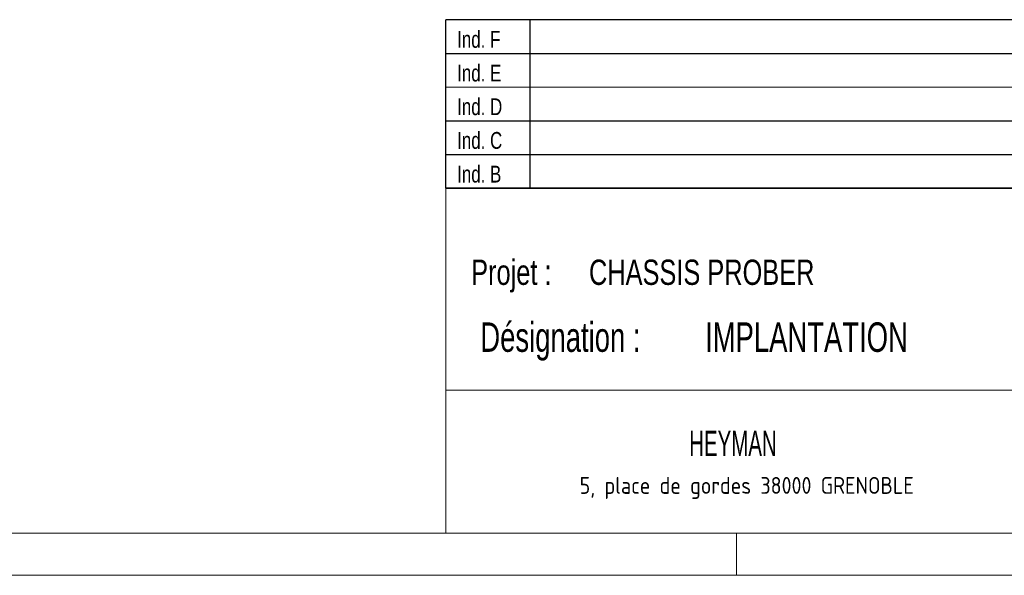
# Model space of a CAD drawing. Header units: millimetres. Extents: x 5 to 415, y 5 to 292.
# Tile 27 of 35: x 236 to 353, y 5 to 71. Entities that reach past the tile are written whole.
import ezdxf

# ---------------------------------------------------------------- set-up
doc = ezdxf.new("R2010")
doc.units = ezdxf.units.MM
doc.layers.add('NOTES', color=6, linetype='Continuous')
doc.styles.add('SLDTEXTSTYLE0', font='TXT', dxfattribs={"width": 0.75})
doc.styles.add('SLDTEXTSTYLE1', font='TXT', dxfattribs={"width": 0.695728})
doc.styles.add('SLDTEXTSTYLE5', font='ISOCP3', dxfattribs={"width": 0.96})
doc.styles.add('SLDTEXTSTYLE6', font='TXT', dxfattribs={"width": 0.605})

# ---------------------------------------------------------------- blocks, each defined once
blk = doc.blocks.new('TAB MODIFS')
for p, q in [((123, 20), (0, 20)), ((0, 0), (0, 20)), ((10, 20), (10, 0)), ((0, 16), (123, 16)), ((0, 8), (123, 8)), ((0, 4), (123, 4)), ((0, 0), (123, 0))]:
    blk.add_line(p, q)
at = {"color": 7, "linetype": 'Continuous', "lineweight": 18}
blk.add_line((0, 12), (123, 12), dxfattribs=at)
at = {"color": 7}
for tag in ['AUTOATTR0', 'AUTOATTR1', 'AUTOATTR2', 'AUTOATTR3', 'AUTOATTR4', 'AUTOATTR5', 'AUTOATTR6', 'AUTOATTR7', 'AUTOATTR8', 'AUTOATTR9']:
    blk.add_attdef(tag, (0, 0), '', height=1, dxfattribs=at)
at = {"layer": 'NOTES', "color": 211, "char_height": 2, "attachment_point": 1, "style": 'SLDTEXTSTYLE0'}
for s, insert in [('Ind. F', (1.36, 18.66)), ('Ind. E', (1.36, 14.66)), ('Ind. D', (1.36, 10.66)), ('Ind. C', (1.36, 6.66)), ('Ind. B', (1.36, 2.66))]:
    blk.add_mtext(s, dxfattribs=dict(at, insert=insert))
blk = doc.blocks.new('SW_NOTE_0')
at = {"layer": 'NOTES', "color": 0, "char_height": 3.5, "attachment_point": 1, "style": 'SLDTEXTSTYLE1'}
for s, insert in [('Désignation :', (0, 4.51)), ('IMPLANTATION', (26.67, 4.51))]:
    blk.add_mtext(s, dxfattribs=dict(at, insert=insert))
blk = doc.blocks.new('SW_NOTE_1')
at = {"layer": 'NOTES', "color": 0, "char_height": 3, "attachment_point": 1, "style": 'SLDTEXTSTYLE0'}
for s, insert in [('Projet :', (0, 3.87)), ('CHASSIS PROBER', (13.98, 3.87))]:
    blk.add_mtext(s, dxfattribs=dict(at, insert=insert))
blk = doc.blocks.new('SW_NOTE_2')
at = {"layer": 'NOTES', "color": 0, "insert": (21.97, 2.58), "char_height": 2, "attachment_point": 2, "style": 'SLDTEXTSTYLE5'}
blk.add_mtext('5, place de gordes 38000 GRENOBLE', dxfattribs=at)

msp = doc.modelspace()

# ---------------------------------------------------------------- linework, layer by layer
at = {"color": 7, "linetype": 'Continuous', "lineweight": 18}
for p, q in [((286.99897, 50.99956), (286.99897, 9.99956)), ((409.99897, 50.99956), (286.99897, 50.99956)), ((286.99897, 26.99956), (409.99897, 26.99956)), ((10, 10), (410, 10)), ((321.49897, 9.99956), (321.49897, 4.99956)), ((5, 5), (415, 5))]:
    msp.add_line(p, q, dxfattribs=at)

# ---------------------------------------------------------------- block references
msp.add_blockref('TAB MODIFS', (286.99253, 50.98943))
at = {"layer": 'NOTES', "color": 211}
for name, p in [('SW_NOTE_1', (290.01439, 38.62189)), ('SW_NOTE_0', (291.10049, 30.5305)), ('SW_NOTE_2', (300.73931, 14.09565))]:
    msp.add_blockref(name, p, dxfattribs=at)

# ---------------------------------------------------------------- texts
at = {"layer": 'NOTES', "color": 211, "insert": (321.07994, 22.17491), "char_height": 3, "attachment_point": 2, "style": 'SLDTEXTSTYLE6'}
msp.add_mtext('HEYMAN', dxfattribs=at)

doc.saveas('drawing.dxf')
